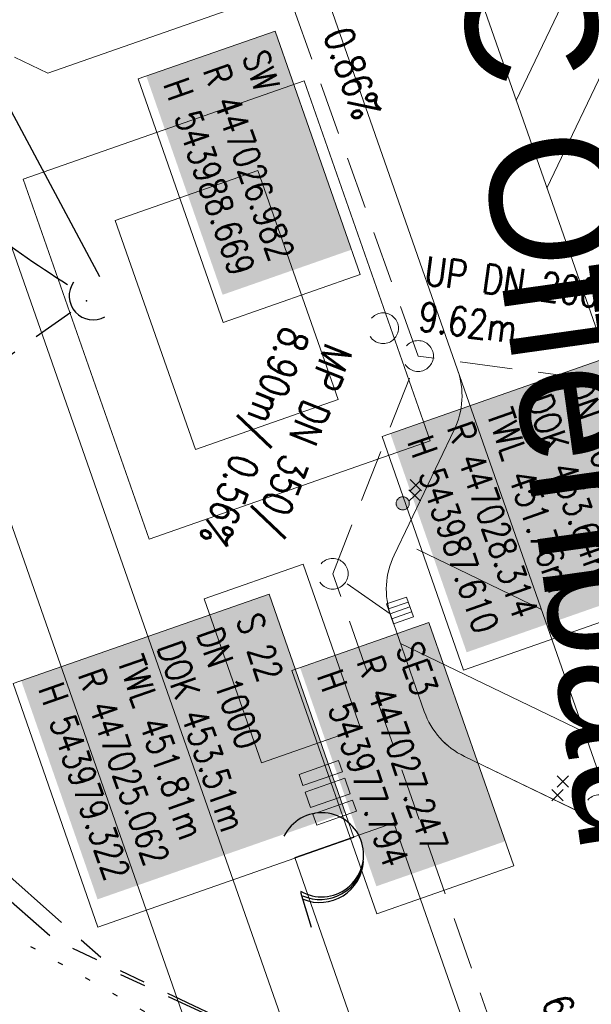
# Model space of a CAD drawing. Extents: x 446577 to 447216, y 443659 to 444842.
# Tile 112 of 177: x 446990 to 447011, y 444059 to 444097. Entities that reach past the tile are written whole.
import ezdxf

# ---------------------------------------------------------------- set-up
doc = ezdxf.new("R2010")
doc.units = 0
doc.header["$LTSCALE"] = 2
doc.header["$MEASUREMENT"] = 0
for name, pattern in [('AUSGEZOGEN', [0]), ('GESTRICH-X2', [1.5, 1, -0.5]), ('PHANTOMX2', [5, 2.5, -0.5, 0.5, -0.5, 0.5, -0.5]), ('PUNKTX2_STR', [0.6, 0.1, -0.5])]:
    doc.linetypes.add(name, pattern=pattern)
doc.layers.get('0').update_dxf_attribs({"linetype": 'AUSGEZOGEN'})
for name, color, linetype in [('Beschriftung', 7, 'CONTINUOUS'), ('BOESCHG', 250, 'AUSGEZOGEN'), ('DURCHL', 200, 'GESTRICH-X2'), ('FBRTOP', 250, 'AUSGEZOGEN'), ('GLOBAL', 7, 'CONTINUOUS'), ('Hintergrund', 7, 'CONTINUOUS'), ('Hintergrundplan', 7, 'CONTINUOUS'), ('KANAL', 7, 'GESTRICH-X2'), ('Lichtwellenleiter COLT', 46, 'PHANTOMX2'), ('Lichtwellenleiter GLH', 46, 'PHANTOMX2'), ('NUTZUNG', 8, 'PUNKTX2_STR'), ('PFEILTOP', 200, 'AUSGEZOGEN'), ('SCHRIFT', 7, 'AUSGEZOGEN'), ('SCHSYMBOL', 200, 'AUSGEZOGEN'), ('STRASSE', 250, 'AUSGEZOGEN'), ('WALD', 8, 'AUSGEZOGEN')]:
    doc.layers.add(name, color=color, linetype=linetype)
doc.styles.add('6', font='txt_____.ttf', dxfattribs={"width": 0.8, "height": 1})
doc.styles.add('8', font='txt_____.ttf', dxfattribs={"width": 0.8, "height": 1})
doc.styles.add('UNIR-O', font='unir_o.shx', dxfattribs={"height": 2.5})

# ---------------------------------------------------------------- blocks, each defined once
blk = doc.blocks.new('40')
at = {"color": 0}
blk.add_arc((0.0246800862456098, 0.3106833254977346), 0.9100732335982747, 192.5363002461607, 347.4636997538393, dxfattribs=at)
blk.add_point((0, 0), dxfattribs=at)
blk = doc.blocks.new('LW')
at = {"color": 0}
blk.add_line((1.183104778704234, 0.003239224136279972), (2.575020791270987, 0.003239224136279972), dxfattribs=at)
for centre, radius, start, end in [((0.06500848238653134, 1.18934238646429), 1.6, 312.7201705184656, 226.7249100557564), ((0.1693974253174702, 1.079625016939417), 1.681376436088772, 321.1991577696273, 68.98442766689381), ((0.08303413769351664, 1.129000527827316), 1.668210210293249, 319.2915744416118, 65.21006841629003)]:
    blk.add_arc(centre, radius, start, end, dxfattribs=at)
blk = doc.blocks.new('SK-quadrat Rand')
at = {"color": 18, "lineweight": 9, "true_color": 0x000000}
for p, q in [((-0.4, 0.8), (-0.4, 0)), ((-0.4, 0.8), (0.4, 0.8)), ((-0.2, 0.8), (-0.2, 0)), ((0, 0.8), (0, 0)), ((0.2, 0.8), (0.2, 0)), ((0.4, 0.8), (0.4, 0)), ((-0.4, 0), (0.4, 0))]:
    blk.add_line(p, q, dxfattribs=at)
blk = doc.blocks.new('Unterflurhydrant')
h = blk.add_hatch(color=131)
edge = h.paths.add_edge_path(flags=0)
edge.add_arc((0, 0), 0.25, 0, 360)
at = {"color": 18, "lineweight": 9, "true_color": 0x000000}
blk.add_circle((0, 0), 0.25, dxfattribs=at)
blk.add_circle((0, 0), 0.25, dxfattribs=at)
blk = doc.blocks.new('Schieber (Kreuz)')
at = {"color": 18, "lineweight": 9, "true_color": 0x000000}
for q in [(-0.2178, 0.2178), (-0.2178, -0.2178), (0.2178, 0.2178), (0.2178, -0.2178)]:
    blk.add_line((0, 0), q, dxfattribs=at)
blk = doc.blocks.new('Schacht')
at = {"color": 18, "lineweight": 9, "true_color": 0x000000}
blk.add_circle((0, 0), 0.779328, dxfattribs=at)

msp = doc.modelspace()

# ---------------------------------------------------------------- hatches: boundary and pattern name
at = {"layer": 'PFEILTOP'}
h = msp.add_hatch(dxfattribs=at)
h.set_pattern_fill('_USER', color=256, scale=1.5, angle=45, style=0, pattern_type=0)
h.set_pattern_definition([(9.33866288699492, (446995.4612132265, 444055.4750530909), (-0.2434045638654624, 1.480119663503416), [])])
edge = h.paths.add_edge_path()
edge.add_arc((446997.7529090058, 444052.065992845), 1.370160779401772, 15.23288174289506, 46.43622519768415)
edge.add_arc((446986.0713761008, 444039.7836346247), 18.32051577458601, 46.43622519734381, 54.87209918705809)
edge.add_arc((446990.3564765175, 444045.8744089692), 10.8733943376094, 54.87209918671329, 68.55359848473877)
edge.add_arc((446990.5429532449, 443991.7397602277), 32.30510983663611, 30.82616753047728, 36.53613942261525)
edge.add_arc((447166.4296622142, 444120.6339597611), 185.7546931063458, 213.4729715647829, 216.1825084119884, ccw=False)
edge.add_arc((447094.2245889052, 444072.8914328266), 99.19303017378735, 209.764800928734, 213.4729715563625, ccw=False)
edge.add_arc((447148.7685278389, 444104.0845578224), 162.0265588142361, 208.1238329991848, 209.7648009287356, ccw=False)
edge.add_arc((447130.0417178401, 444094.0753596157), 140.792683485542, 206.363457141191, 208.123832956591, ccw=False)
edge.add_arc((447083.1456818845, 444070.833233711), 88.45307510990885, 202.6138456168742, 206.3634571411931, ccw=False)
edge.add_arc((447014.8522746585, 444042.3860673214), 14.47178865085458, 193.3353238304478, 202.6138456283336, ccw=False)
edge.add_arc((447032.2373512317, 444046.507044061), 32.33861088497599, 188.3080403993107, 193.3353238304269, ccw=False)
edge.add_arc((446865.1785341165, 444022.1118551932), 136.4919953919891, 8.308040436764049, 10.75447794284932)
edge.add_arc((446818.246483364, 444013.1977267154), 184.2631066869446, 10.75447794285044, 11.83994306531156)
edge.add_arc((446982.4909826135, 444047.6297060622), 16.44827797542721, 11.83994308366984, 15.47357671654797)
edge.add_arc((446997.2481964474, 444051.7149155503), 1.13605094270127, 15.47357671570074, 46.43622519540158)
edge.add_arc((446985.7772795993, 444039.6540061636), 17.78079391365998, 46.43622520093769, 54.17360759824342)
edge.add_arc((446990.1282019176, 444045.6808552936), 10.34752844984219, 54.17360759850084, 83.98377958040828)
edge.add_arc((446992.764012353, 444070.6908056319), 14.80093298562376, 239.1447287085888, 263.9837796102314, ccw=False)
edge.add_arc((447006.691913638, 444094.0039153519), 41.9576544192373, 232.9201002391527, 239.1447287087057, ccw=False)
edge.add_arc((446982.6286066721, 444062.1633087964), 2.046916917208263, 204.4604746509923, 232.9201002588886, ccw=False)

# ---------------------------------------------------------------- linework, layer by layer
at = {"layer": 'Beschriftung', "color": 18, "lineweight": 9, "true_color": 0x000000}
for points in [[(446999.4112882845, 444096.5123256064), (447002.6486282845, 444087.2446836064), (446997.4248932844, 444085.4199476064), (446994.1875542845, 444094.6875896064), (446999.4112882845, 444096.5123256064)], [(447013.2426852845, 444084.4868186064), (447016.3483782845, 444075.5960446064), (447006.5932482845, 444072.1884176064), (447003.4875552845, 444081.0791916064), (447013.2426852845, 444084.4868186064)], [(446999.1777212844, 444075.0823156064), (447002.4150602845, 444065.8146726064), (446992.6599312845, 444062.4070456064), (446989.4225912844, 444071.6746886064), (446999.1777212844, 444075.0823156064)], [(447005.2695852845, 444073.9962916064), (447008.5040232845, 444064.7369576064), (447003.2802882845, 444062.9122206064), (447000.0458512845, 444072.1715556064), (447005.2695852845, 444073.9962916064)]]:
    msp.add_lwpolyline(points, close=True, dxfattribs=at)
at = {"layer": 'BOESCHG', "flags": 128}
msp.add_lwpolyline([(446992.7249511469, 444087.1585944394), (446988.7491891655, 444094.5633114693), (446985.4456442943, 444100.7160477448, -0.2141283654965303), (446985.1409655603, 444105.0084545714, 0.1777741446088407), (446985.1366278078, 444110.1210414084, 0.04173906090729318), (446983.0256363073, 444114.65022882, -0.03256679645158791), (446980.2161290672, 444120.4005883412, -0.02692287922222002), (446978.6319248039, 444124.943616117, 0.02859997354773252), (446977.1261525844, 444129.2156171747, 0.1019053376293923), (446975.1102982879, 444132.167427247, 0.1006197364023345), (446972.0592862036, 444134.1142205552, 0.2354196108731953), (446967.9410550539, 444133.7216708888, 0.2216443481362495), (446965.557975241, 444130.0612665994, 0.03299655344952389), (446965.3700032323, 444127.5564012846, 0.07491412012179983), (446965.5257676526, 444126.4559805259, 0.0157125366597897), (446966.6265772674, 444123.1517512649, 0.009689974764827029), (446968.6810240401, 444117.8922195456, 0.00808865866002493), (446972.0972718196, 444109.9877231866, 0.01273960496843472), (446974.4736663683, 444105.0631843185, 0.03548887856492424), (446975.6048409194, 444103.2016295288, 0.00838989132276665), (446981.0546859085, 444095.7856531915, 0.05331835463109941), (446984.7300876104, 444091.8958745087, 0.03375943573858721), (446991.4994150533, 444086.8589816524)], format="xyb", dxfattribs=at)
at = {"layer": 'DURCHL'}
msp.add_line((446975.625, 444074.469), (446991.625, 444085.813), dxfattribs=at)
at = {"layer": 'FBRTOP', "color": 0, "const_width": 0.5}
for points in [[(446953.2360528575, 443912.196894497, -6.370989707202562e-06), (446957.3649349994, 443900.3987312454, 4.247404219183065e-06), (446961.4938171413, 443888.6005679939, 2.104100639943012e-06), (446973.8810806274, 443853.2057571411, 2.104058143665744e-06), (446986.2688957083, 443817.8103434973, 4.247278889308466e-06), (446998.6569349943, 443782.4157312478, -5.663131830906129e-06), (447011.0449742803, 443747.0211189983, -1.140309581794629e-06), (447016.0334735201, 443732.7675557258, 2.548408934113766e-06)], [(446979.6639471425, 443921.4471055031, -6.37114044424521e-06), (446983.7930650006, 443909.6482687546, 4.247189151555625e-06), (446987.9221828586, 443897.849432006, 2.129122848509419e-06), (447000.3098144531, 443862.4535751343, 2.129237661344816e-06), (447012.6971042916, 443827.0596565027, 4.24745450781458e-06), (447025.0850650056, 443791.6652687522, -5.663118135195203e-06), (447037.4730257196, 443756.2708810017, -3.68169775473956e-07), (447039.0841037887, 443751.6675948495, 2.548405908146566e-06)], [(446839.935, 444441.166, -1.055985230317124e-05), (446846.0097570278, 444397.8760390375, 6.700383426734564e-05)], [(446954.8885300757, 443992.2344397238, 2.908755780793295e-06), (446959.0177386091, 443980.4372726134, -1.814780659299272e-05)], [(446928.4594699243, 443982.9875602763, 2.875054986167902e-06), (446932.5892613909, 443971.1887273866, -1.8145826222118e-05)], [(446866.5664326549, 444271.7772461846, 0.002690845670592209), (446871.765, 444245.898, 0.003084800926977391), (446877.2143578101, 444220.3049943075, 0.003295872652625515), (446882.62, 444196.4179999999, 0.00349333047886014), (446888.3352319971, 444172.6658189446, 0.00355055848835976), (446894.287, 444149.378, 0.002848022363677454), (446900.3194976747, 444126.9734120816, 0.002557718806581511), (446907.306, 444102.1, 0.002824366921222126), (446915.5419328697, 444073.9459866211, 0.003984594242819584), (446921.651, 444054.071, 0.002927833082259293), (446930.2427765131, 444027.4357087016, 0.003934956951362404), (446936.907, 444007.7070000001, 0.0001263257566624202), (446946.6472468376, 443979.6264123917, 0.0001954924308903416), (446952.953, 443961.485, 2.586455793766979e-05), (446968.5578201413, 443916.6545327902, 0.0004431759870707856), (446969.471, 443914.039, 0.0001304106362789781), (446975.6723185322, 443896.3424231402, -8.1925006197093e-05), (446985.547, 443868.172, -9.739611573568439e-06), (446990.1417627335, 443855.0563907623, -1.089176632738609e-05), (446994.25, 443843.328, -0.0005325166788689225)], [(446963.1469471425, 443968.640105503, -7.338148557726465e-06), (446967.2760650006, 443956.8412687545, 1.274303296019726e-05)], [(446953.0736087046, 443997.4217752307, 3.808932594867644e-06), (446954.6831927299, 443992.8212127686, 2.986299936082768e-05)], [(446936.7190528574, 443959.389894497, -7.336409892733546e-06), (446940.8479349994, 443947.5917312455, 1.274137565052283e-05)], [(446926.6223912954, 443988.2382247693, 3.808597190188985e-06), (446928.251604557, 443983.5815572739, 2.985694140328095e-05)]]:
    msp.add_lwpolyline(points, format="xyb", dxfattribs=at)
at = {"layer": 'FBRTOP', "color": 0}
msp.add_lwpolyline([(446906.283, 444163.064, 0.003557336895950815), (446913.218890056, 444136.3352589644, 0.004716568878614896), (446918.783, 444116.265, 2.414482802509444e-05), (446923.2059518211, 444100.8791544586, 0.003676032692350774), (446923.2357499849, 444100.7783139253, 0.0001714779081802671), (446925.2500731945, 444094.1497218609, 4.809169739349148e-05), (446932.4428124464, 444070.5176759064, 6.456882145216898e-05), (446938.9077210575, 444049.2941165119, 0.003485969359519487), (446939.0302572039, 444048.9018588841, 0.003745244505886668), (446939.2223623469, 444048.3167678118, 6.786955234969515e-05), (446950.0690621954, 444016.1119313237, 1.118619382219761e-05), (446956.4610052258, 443997.1435874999, 0.00169757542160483), (446956.5035520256, 443997.0187397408, 0.0003487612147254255), (446956.7137033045, 443996.4102473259, 1.260593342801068e-05), (446962.5400049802, 443979.579639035, 5.139057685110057e-06), (446967.3651986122, 443965.6425609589, 1.973302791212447e-05), (446968.622, 443962.013, 0.001123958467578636), (446976.5681716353, 443939.2336237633, -0.0004424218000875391), (446996.834, 443881.391), (447012.742, 443835.838, 0.0003877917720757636), (447024.0878979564, 443803.4295380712, 0.0002501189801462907), (447041.743, 443753.205)], format="xyb", dxfattribs=at)
at = {"layer": 'Hintergrund', "color": 254, "lineweight": 18, "true_color": 0xcccccc}
for p, q in [((447012.3954122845, 444083.0428256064), (446981.8789302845, 444170.1464656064)), ((446958.7108962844, 444165.2024326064), (447020.0668772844, 443990.0709366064)), ((447011.9500472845, 444100.8894156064), (447008.5993992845, 444093.8699296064)), ((447013.1184632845, 444097.5514426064), (447009.7678152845, 444090.5319566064)), ((447004.8141982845, 444076.7839026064), (447009.5607142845, 444074.4996426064)), ((447000.4805782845, 444076.2218456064), (446996.7051802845, 444074.8991466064)), ((447000.4805782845, 444076.2218456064), (447002.6693772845, 444069.9745736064)), ((446996.7051802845, 444074.8991466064), (446998.8938362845, 444068.6520286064)), ((447004.1884432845, 444073.2008336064), (447011.1975062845, 444069.8277226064)), ((447003.9317472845, 444066.3708816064), (447008.9515852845, 444052.0429116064)), ((447000.1563592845, 444065.0483896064), (447005.1761232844, 444050.7203936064))]:
    msp.add_line(p, q, dxfattribs=at)
for points in [[(447028.4715362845, 444004.9560886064, 0.2560397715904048), (447024.6761132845, 444018.8647786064, -0.1080886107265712), (447021.3123142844, 444024.3224256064), (447011.2023202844, 444053.1796766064, -0.1989127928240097), (447011.3301842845, 444055.4722196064), (447013.6248502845, 444060.2418116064, 0.1989128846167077), (447013.7527142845, 444062.5343536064), (447012.9261652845, 444064.8935866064, 0.1989042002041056), (447011.3955932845, 444066.6050266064), (447006.6257302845, 444068.8999976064, -0.1989040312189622), (447005.0951592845, 444070.6114356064), (447003.8140912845, 444074.2680046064, -0.1989042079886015), (447003.9419122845, 444076.5604576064), (447006.2365822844, 444081.3304646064, 0.1988225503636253), (447006.3646932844, 444083.6220886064), (446995.4226352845, 444114.8541666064, 0.1989051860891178), (446993.8920672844, 444116.5655956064), (446989.1222042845, 444118.8605656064, -0.1989041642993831), (446987.5916322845, 444120.5720056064), (446974.9435782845, 444156.6737036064), (446971.6366732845, 444166.1124756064, -0.07316497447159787), (446970.8080982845, 444170.3996596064, 0.3404280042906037), (446959.0008632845, 444184.3867596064)], [(447023.0428962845, 443981.5764346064, -0.01908114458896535), (447023.8719562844, 443985.7394856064), (447028.4719562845, 444004.9564856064, 0.2560586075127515), (447024.6761132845, 444018.8647786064, -0.1080948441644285), (447021.3123142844, 444024.3224256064), (447011.2023202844, 444053.1796766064, -0.1989127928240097), (447011.3301842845, 444055.4722196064), (447013.6248502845, 444060.2418116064, 0.1989128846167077), (447013.7527142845, 444062.5343536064), (447012.9261652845, 444064.8935866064, 0.1987736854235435), (447011.3959562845, 444066.6054856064), (447006.6259562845, 444068.9004856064, -0.1987922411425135), (447005.0951592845, 444070.6114356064), (447003.8140912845, 444074.2680046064, -0.1989042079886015), (447003.9419122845, 444076.5604576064), (447006.2365822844, 444081.3304646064, 0.1988281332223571), (447006.3646932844, 444083.6220886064), (446995.4226352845, 444114.8541666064, 0.1989051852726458), (446993.8920672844, 444116.5655956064), (446989.1222042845, 444118.8605656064, -0.1990312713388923), (446987.5919562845, 444120.5724856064), (446971.6366732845, 444166.1124756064, -0.07316497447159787)], [(446958.7108962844, 444165.2024326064), (446959.8947602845, 444161.8203726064, 0.1989042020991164), (446961.4253312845, 444160.1089326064), (446963.6467122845, 444159.0401376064, -0.1989041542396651), (446965.1772832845, 444157.3286976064), (447021.3912472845, 443996.8762386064, -0.1989042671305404), (447021.2634262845, 443994.5837866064), (447020.1949422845, 443992.3626946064, 0.2025709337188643), (447020.0668772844, 443990.0709366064)], [(447020.0668772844, 443990.0709366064, -0.1989680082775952), (447020.1949422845, 443992.3626946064), (447021.2639562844, 443994.5834856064, 0.199027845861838), (447021.3912472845, 443996.8762386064), (446965.1772832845, 444157.3286976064, 0.1989041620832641), (446963.6467122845, 444159.0401376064), (446961.4259562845, 444160.1084856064, -0.1988955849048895), (446959.8954182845, 444161.8198316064)], [(447028.4715362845, 444004.9560886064), (447029.0083562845, 444007.1990726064, 0.1439567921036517), (447028.3032962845, 444021.0024186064), (447006.3646932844, 444083.6220886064)]]:
    msp.add_lwpolyline(points, format="xyb", dxfattribs=at)
msp.add_lwpolyline([(446998.4466522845, 444098.6623436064), (446997.8335412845, 444097.3879346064), (446990.7548282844, 444094.9078336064), (446989.4804122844, 444095.5209226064)], dxfattribs=at)
for points in [[(446989.8085372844, 444090.8683096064), (447000.5203512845, 444094.6205826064), (447005.3206152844, 444080.9170116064), (446994.6088022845, 444077.1647386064), (446989.8085372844, 444090.8683096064)], [(446993.3191562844, 444089.3007686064), (446998.7552832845, 444091.2050066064), (447001.8099972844, 444082.4845516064), (446996.3738702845, 444080.5803146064), (446993.3191562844, 444089.3007686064)]]:
    msp.add_lwpolyline(points, close=True, dxfattribs=at)
at = {"layer": 'Hintergrundplan', "color": 254, "lineweight": 18, "true_color": 0xcccccc}
for p, q in [((446951.4155802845, 444186.0258236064), (447020.0668772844, 443990.0709366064)), ((447012.3954122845, 444083.0428256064), (446981.8789302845, 444170.1464656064)), ((447011.9500472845, 444100.8894156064), (447008.5993992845, 444093.8699296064)), ((447013.1184632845, 444097.5514426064), (447009.7678152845, 444090.5319566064)), ((447004.8141982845, 444076.7839026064), (447009.5607142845, 444074.4996426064)), ((447000.4805782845, 444076.2218456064), (446996.7051802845, 444074.8991466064)), ((447000.4805782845, 444076.2218456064), (447002.6693772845, 444069.9745736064)), ((446996.7051802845, 444074.8991466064), (446998.8938362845, 444068.6520286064)), ((447004.1884432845, 444073.2008336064), (447011.1975062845, 444069.8277226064)), ((447002.6670742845, 444069.9737676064), (446998.8957702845, 444068.6527056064)), ((447000.1581612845, 444065.0490206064), (447003.9294652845, 444066.3700816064)), ((447003.9317472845, 444066.3708816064), (447008.9515852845, 444052.0429116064)), ((447000.1563592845, 444065.0483896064), (447005.1761232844, 444050.7203936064))]:
    msp.add_line(p, q, dxfattribs=at)
for points in [[(447028.4715362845, 444004.9560886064, 0.2560397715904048), (447024.6761132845, 444018.8647786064, -0.1080886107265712), (447021.3123142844, 444024.3224256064), (447011.2023202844, 444053.1796766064, -0.1989127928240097), (447011.3301842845, 444055.4722196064), (447013.6248502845, 444060.2418116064, 0.1989128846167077), (447013.7527142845, 444062.5343536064), (447012.9261652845, 444064.8935866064, 0.1989042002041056), (447011.3955932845, 444066.6050266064), (447006.6257302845, 444068.8999976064, -0.1989040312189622), (447005.0951592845, 444070.6114356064), (447003.8140912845, 444074.2680046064, -0.1989042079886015), (447003.9419122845, 444076.5604576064), (447006.2365822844, 444081.3304646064, 0.1988225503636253), (447006.3646932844, 444083.6220886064), (446995.4226352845, 444114.8541666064, 0.1989051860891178), (446993.8920672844, 444116.5655956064), (446989.1222042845, 444118.8605656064, -0.1989041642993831), (446987.5916322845, 444120.5720056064), (446974.9435782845, 444156.6737036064), (446971.6366732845, 444166.1124756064, -0.07316497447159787), (446970.8080982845, 444170.3996596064, 0.3404280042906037), (446959.0008632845, 444184.3867596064)], [(446958.7108962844, 444165.2024326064), (446959.8947602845, 444161.8203726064, 0.1989042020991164), (446961.4253312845, 444160.1089326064), (446963.6467122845, 444159.0401376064, -0.1989041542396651), (446965.1772832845, 444157.3286976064), (447021.3912472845, 443996.8762386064, -0.1989042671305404), (447021.2634262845, 443994.5837866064), (447020.1949422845, 443992.3626946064, 0.2025709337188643), (447020.0668772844, 443990.0709366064)], [(447028.4715362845, 444004.9560886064), (447029.0083562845, 444007.1990726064, 0.1439567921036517), (447028.3032962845, 444021.0024186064), (447006.3646932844, 444083.6220886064)]]:
    msp.add_lwpolyline(points, format="xyb", dxfattribs=at)
msp.add_lwpolyline([(446998.4466522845, 444098.6623436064), (446997.8335412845, 444097.3879346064), (446990.7548282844, 444094.9078336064), (446989.4804122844, 444095.5209226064)], dxfattribs=at)
for points in [[(446989.8085372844, 444090.8683096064), (447000.5203512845, 444094.6205826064), (447005.3206152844, 444080.9170116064), (446994.6088022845, 444077.1647386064), (446989.8085372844, 444090.8683096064)], [(446993.3191562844, 444089.3007686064), (446998.7552832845, 444091.2050066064), (447001.8099972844, 444082.4845516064), (446996.3738702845, 444080.5803146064), (446993.3191562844, 444089.3007686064)], [(447000.4675592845, 444067.7919346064), (447000.3207742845, 444068.2109696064), (447001.8292992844, 444068.7393956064), (447001.9760842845, 444068.3203606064), (447000.4675592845, 444067.7919346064)], [(447002.2696542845, 444067.4822916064), (447000.7611292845, 444066.9538656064), (447000.5556302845, 444067.5405136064), (447002.0641552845, 444068.0689396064), (447002.2696542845, 444067.4822916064)], [(447000.8492002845, 444066.7024446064), (447000.9959852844, 444066.2834096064), (447002.5045102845, 444066.8118356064), (447002.3577252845, 444067.2308706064), (447000.8492002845, 444066.7024446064)]]:
    msp.add_lwpolyline(points, close=True, dxfattribs=at)
at = {"layer": 'KANAL'}
msp.add_line((446975.6249999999, 444074.469), (446991.6249999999, 444085.813), dxfattribs=at)
at = {"layer": 'KANAL', "color": 92, "lineweight": 9, "true_color": 0x00b400}
for p, q in [((447014.3949172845, 444082.8554506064, 453.623), (447004.8580642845, 444084.1416816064)), ((447019.8405422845, 444024.0528466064, 454.07), (447001.6059472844, 444075.8537196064)), ((447003.7909172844, 444074.3254506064, 453.404), (447001.6059472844, 444075.8537196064))]:
    msp.add_line(p, q, dxfattribs=at)
msp.add_polyline3d([(447001.6059472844, 444075.8537196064, 0), (447004.8580642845, 444084.1416816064, 0), (446993.8398362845, 444114.9277366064, 453.32)], dxfattribs=at)
at = {"layer": 'Lichtwellenleiter COLT', "flags": 128}
msp.add_lwpolyline([(446816.7730977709, 444816.8649508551), (446819.6239999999, 444799.091), (446824.2359999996, 444774.7359999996), (446831.6859999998, 444743.9589999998), (446835.9040000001, 444698.3020000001), (446836.6469999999, 444687.9010000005), (446840.1100000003, 444664.7350000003), (446852.6090000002, 444581.4220000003), (446856.0010000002, 444543.0049999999), (446859.9790000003, 444500.6639999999), (446872.9740000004, 444413.1150000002), (446880.9809999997, 444367.2939999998), (446898.0880000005, 444284.0990000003), (446912.9359999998, 444193.4730000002), (446922.2870000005, 444168.7350000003), (446927.5700000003, 444156.6100000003), (446940.4299999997, 444137.4299999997), (446960.5999999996, 444106.0999999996), (446972.2000000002, 444089.7499999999), (446979.6299999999, 444075.9699999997), (446986.0099999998, 444066.3200000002), (446990.9800000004, 444061.9400000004), (447002.5700000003, 444056.46), (447015.4900000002, 444051.8900000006), (447029.71, 444042.2699999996), (447034.3300000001, 444023.3399999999), (447035.2199999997, 444005.1600000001), (447039.0200000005, 443997.6299999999), (447042.6900000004, 443991.1100000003), (447046.4900000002, 443980.9500000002), (447046.5800000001, 443972.29), (447046.96, 443967.8900000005), (447049.9299999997, 443956.0800000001), (447051.3399999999, 443951.8799999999), (447052.4100000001, 443948.0099999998), (447051.7199999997, 443939.5099999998), (447054.0134572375, 443929.7670226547)], dxfattribs=at)
at = {"layer": 'Lichtwellenleiter GLH', "flags": 128}
msp.add_lwpolyline([(446817.5094939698, 444816.9693241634), (446823.3639999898, 444777.4699999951), (446830.8641084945, 444742.8958915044), (446833.8499999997, 444709.5170000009), (446836.8150000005, 444691.2300000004), (446838.9510000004, 444675.6370000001), (446841.5210000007, 444660.0020000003), (446846.0539999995, 444625.7549999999), (446849.9850000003, 444600.6950000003), (446854.148, 444573.7999999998), (446855.9969999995, 444550.2279999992), (446858.4180000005, 444517.7579999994), (446863.0819999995, 444478.2470000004), (446866.7450000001, 444454.1129999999), (446870.8909999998, 444424.3849999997), (446873.9689999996, 444406.2929999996), (446880.4850000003, 444371.6900000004), (446885.5099999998, 444345.1520000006), (446891.7639999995, 444313.5599999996), (446896.1490000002, 444292.9920000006), (446898.6189999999, 444279.3720000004), (446901.5260000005, 444261.8139999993), (446905.7769999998, 444234.9670000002), (446912.017, 444199.2289999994), (446915.0430000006, 444187.0729999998), (446924.8980000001, 444161.0920000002), (446934.7549999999, 444146.1570000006), (446941.5970000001, 444135.1429999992), (446949.1330000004, 444122.3539999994), (446960.0080000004, 444107.4270000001), (446974.892, 444086.6399999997), (446983.8909999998, 444069.0750000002), (446993.5149999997, 444060.5989999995), (447003.3509999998, 444056.0829999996), (447012.2379999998, 444053.9389999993), (447024.7689999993, 444047.1759999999), (447032.7039999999, 444037.4709999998), (447034.4840000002, 444027.3849999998), (447033.8059999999, 444016.4970000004), (447034.2910000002, 444009.4229999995), (447036.7510000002, 444002.1620000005), (447044.8839999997, 443987.1349999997), (447045.9479999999, 443981.0199999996), (447045.7120000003, 443971.6920000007), (447046.1710000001, 443967.9770000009), (447051.1950000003, 443949.1720000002), (447051.0580000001, 443938.506), (447052.4748564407, 443928.9368052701)], dxfattribs=at)
at = {"layer": 'NUTZUNG', "flags": 128}
msp.add_lwpolyline([(446984.885, 444064.65), (446997.792, 444057.268), (447010.995, 444054.495), (447025.2070000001, 444046.436), (447034.189, 444012.866), (447040.025, 443996.312), (447048.757, 443984.681)], dxfattribs=at)
at = {"layer": 'STRASSE'}
for points in [[(446974.7691860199, 444017.1523742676, 3.015953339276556e-07), (446964.047, 444047.919, 0.004083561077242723), (446944.7197035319, 444101.9531688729, -0.03913134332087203), (446943.1, 444107.7279999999, -0.2470364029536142), (446943.1709208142, 444107.9664017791, -0.0854175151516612), (446943.724, 444108.367, -0.08840524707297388), (446944.4302896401, 444108.5701573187, -0.2586124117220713), (446944.675, 444108.466, -0.008107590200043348), (446944.8076607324, 444108.2900504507, -0.001473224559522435), (446945.519, 444107.308, -0.002604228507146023), (446954.6364189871, 444094.5022780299, -0.004459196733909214), (446959.855, 444086.949, -0.01756358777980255), (446963.52443178, 444081.1033437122, -0.0150190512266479), (446967.361, 444074.003, -0.01173194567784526), (446970.4922591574, 444067.3843566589, -0.02173780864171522), (446971.94, 444063.706, -0.002855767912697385), (446972.8158948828, 444061.1132090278, 0.004452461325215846), (446973.383, 444059.452, 0.001592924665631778), (446977.7765295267, 444047.0736755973, -0.001879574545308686)], [(447043.661, 443874.317, 0.0006497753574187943), (447041.1759249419, 443881.4320148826, 0.001872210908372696), (447040.301, 443883.8970000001, 0.0561506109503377), (447039.6373630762, 443885.2466366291, 0.02710652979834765), (447037.823, 443887.77, 0.0231219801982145), (447036.1289300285, 443889.6867089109, 0.03935712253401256), (447035, 443890.681, 0.01672856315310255), (447033.4581478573, 443891.7584981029, 0.02177105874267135), (447032.213, 443892.493, 0.004240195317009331), (447031.2564017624, 443892.9921563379, 0.001159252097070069), (447027.738, 443894.78, 0.01223265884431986), (447021.5817261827, 443897.7035368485, -0.01264819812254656), (447015.63, 443900.536, -0.04442972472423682), (447012.5355081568, 443902.4686987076, -0.04082294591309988), (447009.574, 443905.112, -0.04813063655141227), (447006.92689972, 443908.49247347, -0.05663538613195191), (447005.322, 443911.773, -0.0009882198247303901), (447002.3817630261, 443920.0886278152, -0.0003823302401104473), (446994.841, 443941.6029999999, -8.914844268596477e-07), (446989.0385930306, 443958.1984465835, -3.229889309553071e-05)], [(447068.931, 443945.908, 1.979330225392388e-06), (447074.5250177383, 443910.7671699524, 1.371300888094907e-05)], [(447049.1894243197, 444050.7706972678, 0.0002030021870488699), (447055.0628959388, 444013.8453247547, 0.0004148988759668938), (447057.959, 443995.782, 6.957069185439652e-06), (447066.4169515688, 443943.3120606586, -7.188076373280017e-05), (447067.235, 443938.2329999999, -0.0005058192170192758), (447069.8994036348, 443921.5677476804, 0.0003828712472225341), (447073.414, 443899.55, 0.002551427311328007), (447074.204671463, 443894.7768388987, 0.0005030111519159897), (447078.363, 443870.591, 0.006787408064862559)], [(447073.711, 444002.9620000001, 0.03314428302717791), (447071.6485354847, 444002.1834953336, 0.04945102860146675), (447070.369004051, 444001.4406306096, 0.004482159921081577), (447068.7584081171, 444000.2569209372, 0.02922653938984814), (447068.524, 444000.059, 0.007273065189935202), (447067.3734413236, 443998.9339630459, 0.00827510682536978), (447066.3934212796, 443997.9141801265, 0.001898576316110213), (447065.7905006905, 443997.2606896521, 0.002807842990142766), (447065.387, 443996.815, 0.01413248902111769), (447064.672651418, 443995.9701222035, 0.009349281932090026), (447063.6540915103, 443994.6438607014, 0.01815632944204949), (447063.2889358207, 443994.1100121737, 0.01206403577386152), (447062.789, 443993.275, 0.04480419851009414), (447062.347809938, 443992.3022459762, 0.04687384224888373), (447062.1025266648, 443991.3109817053, 0.03344296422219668), (447062.0120845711, 443990.2109375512, 0.04041108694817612), (447062.072, 443989.299, 0.001509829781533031), (447062.3919073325, 443987.1737441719, 0.001192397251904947), (447062.8115155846, 443984.4849467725, 3.142273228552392e-05), (447067.7740068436, 443953.1889204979, 0.0001350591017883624)]]:
    msp.add_lwpolyline(points, format="xyb", dxfattribs=at)

# ---------------------------------------------------------------- block references
at = {"layer": 'KANAL'}
for p, xscale, yscale in [((447003.5260732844, 444085.2008506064), 0.75, 0.75), ((447004.8580642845, 444084.1416816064), 0.753000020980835, 0.753000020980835), ((447001.6059472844, 444075.8537196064), 0.75, 0.75), ((447011.7649172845, 444066.8564506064), 0.75, 0.75)]:
    msp.add_blockref('Schacht', p, dxfattribs=dict(at, xscale=xscale, yscale=yscale))
for name, p, rotation in [('Schieber (Kreuz)', (447004.7689172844, 444079.2254506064), 270), ('Unterflurhydrant', (447004.2729172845, 444078.5334506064), 270), ('Schieber (Kreuz)', (447004.7279172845, 444078.8354506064), 270), ('SK-quadrat Rand', (447003.7909172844, 444074.3254506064), 289.2688179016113), ('Schieber (Kreuz)', (447010.3759172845, 444067.9434506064), 270), ('Schieber (Kreuz)', (447010.1729172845, 444067.4264506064), 270)]:
    msp.add_blockref(name, p, dxfattribs=dict(at, rotation=rotation))
at = {"layer": 'SCHSYMBOL', "rotation": 312.2177827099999}
msp.add_blockref('40', (446992.2260000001, 444086.238), dxfattribs=at)
at = {"layer": 'WALD', "rotation": 286.9995671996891}
msp.add_blockref('LW', (447000.0228367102, 444064.8694695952), dxfattribs=at)

# ---------------------------------------------------------------- texts
at = {"layer": 'Beschriftung', "color": 92, "true_color": 0x00b400, "char_height": 1.1, "attachment_point": 1, "line_spacing_factor": 0.9599808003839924, "style": '6'}
for s, insert, rotation in [('MP DN 350/ 32.70m/ 0.86%', (446997.4975242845, 444110.1119106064), 289.6920864), ('UP DN 200/^J9.62m', (447005.1974752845, 444087.9538756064), 352.3188609), ('MP DN 350/^J8.90m/ 0.56%', (447002.3712472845, 444084.2881596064), 248.5754109)]:
    msp.add_mtext(s, dxfattribs=dict(at, insert=insert, rotation=rotation))
at = {"layer": 'Beschriftung', "color": 18, "true_color": 0x000000, "char_height": 1, "attachment_point": 1, "rotation": 289.2551472, "line_spacing_factor": 0.9599808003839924, "style": '8', "bg_fill": 1, "box_fill_scale": 1.5, "bg_fill_color": 256, "bg_fill_true_color": 11599800, "bg_fill_transparency": 0}
for s, insert in [('SW^JR 447026.982^JH 543988.669', (446999.1041462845, 444095.8754086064)), ('S 23^JDN 1000^JDOK 453.64m^JTWL 451.76m^JR 447028.314^JH 543987.610', (447012.9355432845, 444083.8499006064)), ('S 22^JDN 1000^JDOK 453.51m^JTWL 451.81m^JR 447025.062^JH 543979.322', (446998.8705792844, 444074.4453976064)), ('SE3^JR 447027.247^JH 543977.794', (447004.9624432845, 444073.3593746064))]:
    msp.add_mtext(s, dxfattribs=dict(at, insert=insert))
at = {"layer": 'GLOBAL', "color": 92, "true_color": 0x00b400, "insert": (447010.6043522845, 444059.9465126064), "char_height": 1.1, "attachment_point": 1, "rotation": 289.07802000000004, "line_spacing_factor": 0.9599808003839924, "style": '6'}
msp.add_mtext('6.52m', dxfattribs=at)
at = {"layer": 'SCHRIFT', "style": 'UNIR-O'}
msp.add_text('PWC Offenbau', height=4.999999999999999, rotation=277.9907275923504, dxfattribs=at).set_placement((447004.8461666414, 444109.6344434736))

doc.saveas('drawing.dxf')
